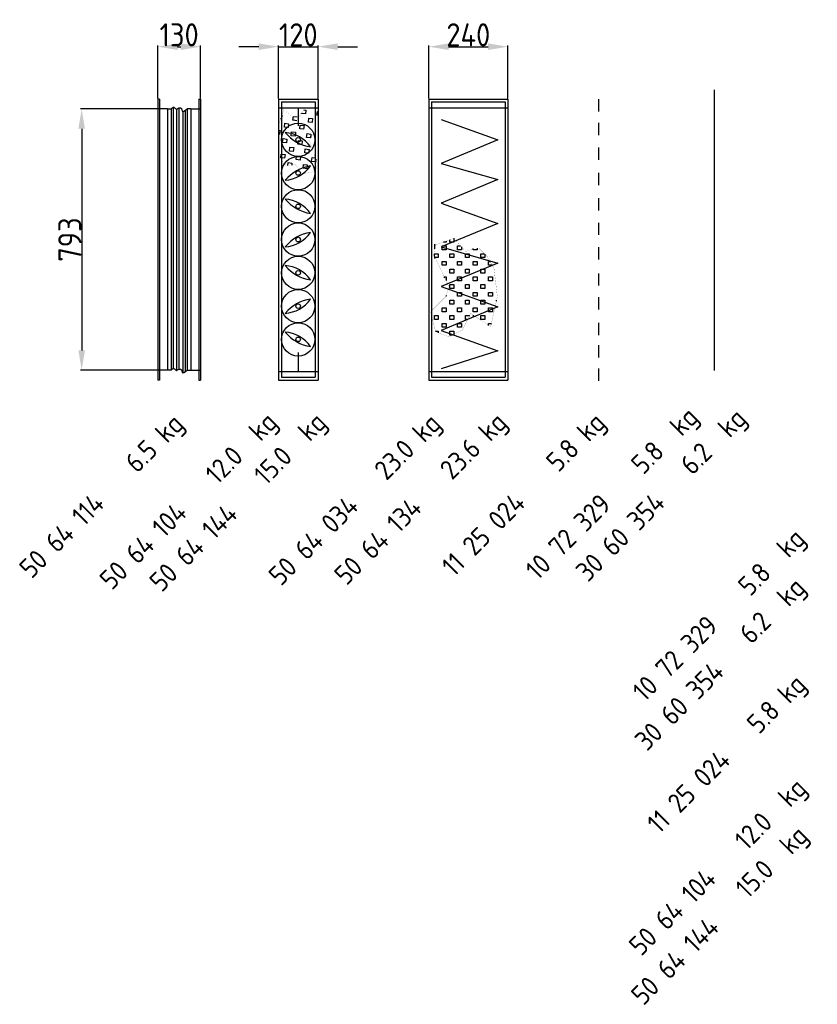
# Model space of a CAD drawing. Extents: x 1071 to 12552, y 777 to 10283.
# Tile 1 of 9: x 1071 to 3492, y 777 to 3766. Entities that reach past the tile are written whole.
import ezdxf

# ---------------------------------------------------------------- set-up
doc = ezdxf.new("R2010")
doc.units = 0
doc.header["$LTSCALE"] = 2
doc.header["$PDMODE"] = 3
doc.header["$PDSIZE"] = 0.5
doc.linetypes.add('HIDDEN', pattern=[0.375, 0.25, -0.125])
doc.layers.get('DEFPOINTS').update_dxf_attribs({"linetype": 'CONTINUOUS'})
for name, color, linetype in [('DIMENSIONS', 5, 'CONTINUOUS'), ('HIDDEN', 4, 'HIDDEN'), ('MARK BV', 7, 'CONTINUOUS'), ('TEXT', 5, 'CONTINUOUS')]:
    doc.layers.add(name, color=color, linetype=linetype)
doc.styles.get("Standard").update_dxf_attribs({"font": 'ISOCP'})
doc.dimstyles.new('STANDARD$0', dxfattribs={"dimscale": 5, "dimtxt": 3, "dimasz": 3, "dimexe": 2, "dimexo": 1, "dimgap": 0.5, "dimtad": 1, "dimdec": 1, "dimdsep": 46, "dimtxsty": 'Standard', "dimcen": -1, "dimclrd": 256, "dimclre": 256, "dimclrt": 256, "dimadec": 0, "dimazin": 0, "dimtfac": 1, "dimtdec": 0, "dimtmove": 0, "dimatfit": 3, "dimfxl": 0, "dimtvp": 0.75, "dimtolj": 1, "dimtzin": 0, "dimarcsym": 0})

# ---------------------------------------------------------------- blocks, each defined once
blk = doc.blocks.new('*D13')
at = {"layer": 'DEFPOINTS', "color": 0}
for p in [(2552.7, 3684.2), (2312.7, 3525.1), (2552.7, 3525.1)]:
    blk.add_point(p, dxfattribs=at)
at = {"layer": 'DIMENSIONS', "lineweight": -2}
for p, q in [((2312.7, 3527.1), (2312.7, 3688.2)), ((2372.7, 3684.2), (2492.7, 3684.2)), ((2552.7, 3527.1), (2552.7, 3688.2))]:
    blk.add_line(p, q, dxfattribs=at)
at = {"layer": 'DIMENSIONS'}
for points in [[(2372.7, 3694.2), (2372.7, 3674.2), (2312.7, 3684.2)], [(2492.7, 3694.2), (2492.7, 3674.2), (2552.7, 3684.2)]]:
    blk.add_solid(points, dxfattribs=at)
at = {"layer": 'DIMENSIONS', "insert": (2432.7, 3720.2), "char_height": 70, "attachment_point": 5}
blk.add_mtext('\\A1;240', dxfattribs=at)
blk = doc.blocks.new('*D14')
at = {"layer": 'DEFPOINTS', "color": 0}
for p in [(1976.5, 3684.2), (1856.5, 3525.1), (1976.5, 3525.1)]:
    blk.add_point(p, dxfattribs=at)
at = {"layer": 'DIMENSIONS', "lineweight": -2}
for p, q in [((1796.5, 3684.2), (1736.5, 3684.2)), ((1856.5, 3527.1), (1856.5, 3688.2)), ((1856.5, 3684.2), (1976.5, 3684.2)), ((1976.5, 3527.1), (1976.5, 3688.2)), ((2036.5, 3684.2), (2096.5, 3684.2))]:
    blk.add_line(p, q, dxfattribs=at)
at = {"layer": 'DIMENSIONS'}
for points in [[(1796.5, 3694.2), (1796.5, 3674.2), (1856.5, 3684.2)], [(2036.5, 3694.2), (2036.5, 3674.2), (1976.5, 3684.2)]]:
    blk.add_solid(points, dxfattribs=at)
at = {"layer": 'DIMENSIONS', "insert": (1916.5, 3720.2), "char_height": 70, "attachment_point": 5}
blk.add_mtext('\\A1;120', dxfattribs=at)
blk = doc.blocks.new('*D34')
at = {"layer": 'DEFPOINTS', "color": 0}
for p in [(1489.8, 3495.1), (1258.9, 2702.1), (1489.8, 2702.1)]:
    blk.add_point(p, dxfattribs=at)
at = {"layer": 'DIMENSIONS', "lineweight": -2}
for p, q in [((1487.8, 3495.1), (1254.9, 3495.1)), ((1258.9, 3435.1), (1258.9, 2762.1)), ((1487.8, 2702.1), (1254.9, 2702.1))]:
    blk.add_line(p, q, dxfattribs=at)
at = {"layer": 'DIMENSIONS'}
for points in [[(1248.9, 3435.1), (1268.9, 3435.1), (1258.9, 3495.1)], [(1248.9, 2762.1), (1268.9, 2762.1), (1258.9, 2702.1)]]:
    blk.add_solid(points, dxfattribs=at)
at = {"layer": 'DIMENSIONS', "insert": (1222.9, 3098.6), "char_height": 70, "attachment_point": 5, "rotation": 90}
blk.add_mtext('\\A1;793', dxfattribs=at)
blk = doc.blocks.new('*D35')
at = {"layer": 'DEFPOINTS', "color": 0}
for p in [(1619.8, 3684.2), (1489.8, 3525.1), (1619.8, 3525.1)]:
    blk.add_point(p, dxfattribs=at)
at = {"layer": 'DIMENSIONS', "lineweight": -2}
for p, q in [((1489.8, 3527.1), (1489.8, 3688.2)), ((1549.8, 3684.2), (1559.8, 3684.2)), ((1619.8, 3527.1), (1619.8, 3688.2))]:
    blk.add_line(p, q, dxfattribs=at)
at = {"layer": 'DIMENSIONS'}
for points in [[(1549.8, 3694.2), (1549.8, 3674.2), (1489.8, 3684.2)], [(1559.8, 3694.2), (1559.8, 3674.2), (1619.8, 3684.2)]]:
    blk.add_solid(points, dxfattribs=at)
at = {"layer": 'DIMENSIONS', "insert": (1554.8, 3720.2), "char_height": 70, "attachment_point": 5}
blk.add_mtext('\\A1;130', dxfattribs=at)

msp = doc.modelspace()

# ---------------------------------------------------------------- linework, layer by layer
at = {"layer": 'HIDDEN'}
for p, q in [((1856.54, 3498.55), (1976.54, 3498.55)), ((2312.72, 3498.55), (2552.72, 3498.55)), ((1856.54, 2698.55), (1976.54, 2698.55)), ((2312.72, 2698.55), (2552.72, 2698.55))]:
    msp.add_line(p, q, dxfattribs=at)
at = {"layer": 'MARK BV'}
for p, q in [((3180.61, 2700.63), (3180.61, 3553.63)), ((1494.84, 3525.08), (1489.84, 3525.08)), ((1489.84, 3525.08), (1489.84, 2672.05)), ((1494.84, 3525.08), (1494.84, 2672.05)), ((1536.47, 3499.1), (1536.47, 2706.88)), ((1614.84, 3525.08), (1619.84, 3525.08)), ((1614.84, 3525.08), (1614.84, 2672.05)), ((1619.84, 3525.08), (1619.84, 2672.05)), ((1856.54, 3525.05), (1976.54, 3525.05)), ((1856.54, 3525.05), (1856.54, 2672.05)), ((1865.04, 3516.55), (1968.04, 3516.55)), ((1865.04, 3516.55), (1865.04, 2680.55)), ((1916.54, 3499.42), (1916.54, 3443.85)), ((1968.04, 3516.55), (1968.04, 2680.55)), ((1976.54, 3525.05), (1976.54, 2672.05)), ((2312.72, 3525.05), (2552.72, 3525.05)), ((2312.72, 3525.05), (2312.72, 2672.05)), ((2321.22, 3516.55), (2544.22, 3516.55)), ((2321.22, 3516.55), (2321.22, 2680.55)), ((2544.22, 3516.55), (2544.22, 2680.55)), ((2552.72, 3525.05), (2552.72, 2672.05)), ((2827.5, 3525), (2827.5, 3487.72)), ((1519.84, 3495.08), (1489.84, 3495.08)), ((1519.84, 3495.08), (1519.84, 2702.05)), ((1519.84, 3495.08), (1530.73, 3495.08)), ((1530.73, 3495.08), (1530.73, 2704.1)), ((1546.81, 3494.51), (1546.81, 2701.2)), ((1554.27, 3497.38), (1554.27, 2705.3)), ((1566.33, 3488.19), (1566.33, 2694.29)), ((1573.22, 3489.91), (1573.22, 2697.88)), ((1589.84, 3495.08), (1578.95, 3495.08)), ((1578.95, 3495.08), (1578.95, 2702.05)), ((1589.84, 3495.08), (1619.84, 3495.08)), ((1589.84, 3495.08), (1589.84, 2702.05)), ((1866.58, 3476.46), (1865.23, 3464.78)), ((1900.28, 3460.73), (1901.62, 3472.41)), ((1901.62, 3472.41), (1913.31, 3471.06)), ((1926.34, 3481.4), (1926.47, 3482.58)), ((1938.02, 3480.05), (1926.34, 3481.4)), ((1932.93, 3492.48), (1939.37, 3491.73)), ((1939.37, 3491.73), (1938.02, 3480.05)), ((1973.07, 3476), (1974.42, 3487.69)), ((1976.54, 3475.6), (1973.07, 3476)), ((1974.42, 3487.69), (1976.54, 3487.44)), ((1865.23, 3464.78), (1862.84, 3465.05)), ((1874.21, 3440.06), (1875.56, 3451.75)), ((1885.9, 3438.71), (1874.21, 3440.06)), ((1875.56, 3451.75), (1887.24, 3450.4)), ((1887.24, 3450.4), (1885.9, 3438.71)), ((1911.96, 3459.38), (1900.28, 3460.73)), ((1920.94, 3434.67), (1922.29, 3446.35)), ((1922.29, 3446.35), (1933.97, 3445)), ((1933.97, 3445), (1932.63, 3433.32)), ((1947.01, 3455.34), (1948.35, 3467.02)), ((1958.69, 3453.99), (1947.01, 3455.34)), ((1948.35, 3467.02), (1960.04, 3465.67)), ((1960.04, 3465.67), (1958.69, 3453.99)), ((2350.41, 3462.71), (2521.83, 3400.93)), ((2827.5, 3452.76), (2827.5, 3415.48)), ((1856.54, 3430.27), (1861.18, 3429.73)), ((1859.83, 3418.05), (1856.54, 3418.43)), ((1861.18, 3429.73), (1859.83, 3418.05)), ((1894.88, 3414), (1896.23, 3425.68)), ((1906.56, 3412.65), (1894.88, 3414)), ((1896.23, 3425.68), (1907.91, 3424.34)), ((1907.91, 3424.34), (1906.56, 3412.65)), ((1932.63, 3433.32), (1920.94, 3434.67)), ((1941.61, 3408.61), (1942.96, 3420.29)), ((1953.29, 3407.26), (1941.61, 3408.61)), ((1942.96, 3420.29), (1954.64, 3418.94)), ((1954.64, 3418.94), (1953.29, 3407.26)), ((1868.82, 3393.33), (1870.17, 3405.02)), ((1880.5, 3391.99), (1868.82, 3393.33)), ((1870.17, 3405.02), (1881.85, 3403.67)), ((1881.85, 3403.67), (1880.5, 3391.99)), ((1889.49, 3367.27), (1890.84, 3378.95)), ((1890.84, 3378.95), (1902.52, 3377.61)), ((1915.55, 3387.94), (1916.9, 3399.62)), ((1927.23, 3386.59), (1915.55, 3387.94)), ((1916.9, 3399.62), (1928.58, 3398.27)), ((1928.58, 3398.27), (1927.23, 3386.59)), ((2521.83, 3400.93), (2350.41, 3329.55)), ((2827.5, 3378.2), (2827.5, 3340.91)), ((1863.42, 3346.6), (1864.77, 3358.29)), ((1864.77, 3358.29), (1876.46, 3356.94)), ((1876.46, 3356.94), (1875.11, 3345.26)), ((1901.17, 3365.92), (1889.49, 3367.27)), ((1902.52, 3377.61), (1901.17, 3365.92)), ((1910.15, 3341.21), (1911.5, 3352.89)), ((1911.5, 3352.89), (1923.18, 3351.54)), ((1923.18, 3351.54), (1921.84, 3339.86)), ((1936.22, 3361.88), (1937.56, 3373.56)), ((1947.9, 3360.53), (1936.22, 3361.88)), ((1937.56, 3373.56), (1949.25, 3372.21)), ((1949.25, 3372.21), (1947.9, 3360.53)), ((1875.11, 3345.26), (1863.42, 3346.6)), ((1884.41, 3323.26), (1885.44, 3332.22)), ((1885.44, 3332.22), (1897.12, 3330.88)), ((1897.12, 3330.88), (1896.44, 3324.96)), ((1921.84, 3339.86), (1910.15, 3341.21)), ((1930.82, 3315.15), (1932.17, 3326.83)), ((1932.17, 3326.83), (1943.85, 3325.48)), ((1943.85, 3325.48), (1942.5, 3313.8)), ((1956.88, 3335.82), (1958.23, 3347.5)), ((1968.57, 3334.47), (1956.88, 3335.82)), ((1958.23, 3347.5), (1968.14, 3346.35)), ((1969.48, 3342.4), (1968.57, 3334.47)), ((2350.41, 3329.55), (2521.83, 3280.67)), ((1942.5, 3313.8), (1930.82, 3315.15)), ((2827.5, 3301.3), (2827.5, 3264.01)), ((2521.83, 3280.67), (2350.41, 3209.28)), ((2350.41, 3209.28), (2521.83, 3147.51)), ((2827.5, 3224.4), (2827.5, 3187.12)), ((2521.83, 3147.51), (2350.41, 3076.12)), ((2827.5, 3149.83), (2827.5, 3112.55)), ((2330.24, 3084.93), (2330.24, 3070.23)), ((2353.29, 3067.54), (2353.29, 3079.3)), ((2353.29, 3079.3), (2365.05, 3079.3)), ((2365.05, 3091.06), (2357.8, 3091.06)), ((2365.05, 3093.7), (2365.05, 3091.06)), ((2365.05, 3079.3), (2365.05, 3067.54)), ((2376.81, 3091.06), (2376.81, 3097.98)), ((2388.57, 3091.06), (2376.81, 3091.06)), ((2388.57, 3102.82), (2388.57, 3091.06)), ((2400.33, 3067.54), (2400.33, 3079.3)), ((2400.33, 3079.3), (2409.36, 3079.3)), ((2329.77, 3048.67), (2329.77, 3055.78)), ((2329.77, 3055.78), (2341.53, 3055.78)), ((2341.53, 3055.78), (2341.53, 3044.02)), ((2350.41, 3076.12), (2521.83, 3027.24)), ((2365.05, 3067.54), (2353.29, 3067.54)), ((2376.81, 3044.02), (2376.81, 3055.78)), ((2376.81, 3055.78), (2388.57, 3055.78)), ((2388.57, 3055.78), (2388.57, 3044.02)), ((2412.09, 3067.54), (2400.33, 3067.54)), ((2412.09, 3076.18), (2412.09, 3067.54)), ((2423.85, 3044.02), (2423.85, 3055.78)), ((2423.85, 3055.78), (2435.61, 3055.78)), ((2435.61, 3055.78), (2435.61, 3044.02)), ((2447.37, 3067.54), (2447.37, 3071.02)), ((2459.13, 3067.54), (2447.37, 3067.54)), ((2459.13, 3072.04), (2459.13, 3067.54)), ((2470.89, 3044.02), (2470.89, 3055.78)), ((2470.89, 3055.78), (2481.36, 3055.78)), ((2482.65, 3054.49), (2482.65, 3044.02)), ((2827.5, 3075.26), (2827.5, 3037.98)), ((2330.24, 3047.67), (2330.24, 3040.83)), ((2341.53, 3044.02), (2331.97, 3044.02)), ((2521.83, 3027.24), (2350.41, 2955.86)), ((2353.29, 3020.5), (2353.29, 3032.26)), ((2353.29, 3032.26), (2365.05, 3032.26)), ((2365.05, 3020.5), (2353.29, 3020.5)), ((2365.05, 3032.26), (2365.05, 3020.5)), ((2388.57, 3044.02), (2376.81, 3044.02)), ((2400.33, 3020.5), (2400.33, 3032.26)), ((2400.33, 3032.26), (2412.09, 3032.26)), ((2412.09, 3020.5), (2400.33, 3020.5)), ((2412.09, 3032.26), (2412.09, 3020.5)), ((2435.61, 3044.02), (2423.85, 3044.02)), ((2447.37, 3020.5), (2447.37, 3032.26)), ((2447.37, 3032.26), (2459.13, 3032.26)), ((2459.13, 3020.5), (2447.37, 3020.5)), ((2459.13, 3032.26), (2459.13, 3020.5)), ((2482.65, 3044.02), (2470.89, 3044.02)), ((2494.41, 3020.5), (2494.41, 3032.26)), ((2494.41, 3032.26), (2498.68, 3032.26)), ((2505.4, 3020.5), (2494.41, 3020.5)), ((2376.81, 2996.98), (2376.81, 3008.74)), ((2376.81, 3008.74), (2388.57, 3008.74)), ((2388.57, 2996.98), (2376.81, 2996.98)), ((2388.57, 3008.74), (2388.57, 2996.98)), ((2423.85, 2996.98), (2423.85, 3008.74)), ((2423.85, 3008.74), (2435.61, 3008.74)), ((2435.61, 2996.98), (2423.85, 2996.98)), ((2435.61, 3008.74), (2435.61, 2996.98)), ((2470.89, 2996.98), (2470.89, 3008.74)), ((2470.89, 3008.74), (2482.65, 3008.74)), ((2482.65, 2996.98), (2470.89, 2996.98)), ((2482.65, 3008.74), (2482.65, 2996.98)), ((2827.5, 2996.04), (2827.5, 2958.75)), ((2359.64, 2985.56), (2359.64, 2982.03)), ((2359.8, 2985.22), (2365.05, 2985.22)), ((2365.05, 2985.22), (2365.05, 2974.14)), ((2376.81, 2949.94), (2376.81, 2961.7)), ((2376.81, 2961.7), (2388.57, 2961.7)), ((2388.57, 2961.7), (2388.57, 2949.94)), ((2400.33, 2973.46), (2400.33, 2985.22)), ((2400.33, 2985.22), (2412.09, 2985.22)), ((2412.09, 2973.46), (2400.33, 2973.46)), ((2412.09, 2985.22), (2412.09, 2973.46)), ((2423.85, 2949.94), (2423.85, 2961.7)), ((2423.85, 2961.7), (2435.61, 2961.7)), ((2435.61, 2961.7), (2435.61, 2949.94)), ((2447.37, 2973.46), (2447.37, 2985.22)), ((2447.37, 2985.22), (2459.13, 2985.22)), ((2459.13, 2973.46), (2447.37, 2973.46)), ((2459.13, 2985.22), (2459.13, 2973.46)), ((2470.89, 2949.94), (2470.89, 2961.7)), ((2470.89, 2961.7), (2482.65, 2961.7)), ((2482.65, 2961.7), (2482.65, 2949.94)), ((2494.41, 2973.46), (2494.41, 2985.22)), ((2494.41, 2985.22), (2506.17, 2985.22)), ((2506.17, 2973.46), (2494.41, 2973.46)), ((2506.17, 2985.22), (2506.17, 2973.46)), ((2350.41, 2955.86), (2521.83, 2893.99)), ((2388.57, 2949.94), (2376.81, 2949.94)), ((2400.33, 2926.42), (2400.33, 2938.18)), ((2400.33, 2938.18), (2412.09, 2938.18)), ((2412.09, 2938.18), (2412.09, 2926.42)), ((2435.61, 2949.94), (2423.85, 2949.94)), ((2447.37, 2926.42), (2447.37, 2938.18)), ((2447.37, 2938.18), (2459.13, 2938.18)), ((2459.13, 2938.18), (2459.13, 2926.42)), ((2482.65, 2949.94), (2470.89, 2949.94)), ((2494.41, 2926.42), (2494.41, 2938.18)), ((2494.41, 2938.18), (2506.17, 2938.18)), ((2506.17, 2938.18), (2506.17, 2926.42)), ((2365.05, 2926.42), (2364.25, 2926.42)), ((2365.05, 2928.82), (2365.05, 2926.42)), ((2376.81, 2902.9), (2376.81, 2914.66)), ((2376.81, 2914.66), (2388.57, 2914.66)), ((2388.57, 2902.9), (2376.81, 2902.9)), ((2388.57, 2914.66), (2388.57, 2902.9)), ((2412.09, 2926.42), (2400.33, 2926.42)), ((2423.85, 2902.9), (2423.85, 2914.66)), ((2423.85, 2914.66), (2435.61, 2914.66)), ((2435.61, 2902.9), (2423.85, 2902.9)), ((2435.61, 2914.66), (2435.61, 2902.9)), ((2459.13, 2926.42), (2447.37, 2926.42)), ((2470.89, 2902.9), (2470.89, 2914.66)), ((2470.89, 2914.66), (2482.65, 2914.66)), ((2482.65, 2902.9), (2470.89, 2902.9)), ((2482.65, 2914.66), (2482.65, 2902.9)), ((2506.17, 2926.42), (2494.41, 2926.42)), ((2517.93, 2911.84), (2517.93, 2914.66)), ((2517.93, 2914.66), (2518.56, 2914.66)), ((2827.5, 2923.8), (2827.5, 2886.51)), ((2521.83, 2893.99), (2350.41, 2822.6)), ((2353.29, 2879.38), (2353.29, 2891.14)), ((2353.29, 2891.14), (2365.05, 2891.14)), ((2365.05, 2879.38), (2353.29, 2879.38)), ((2365.05, 2891.14), (2365.05, 2879.38)), ((2400.33, 2879.38), (2400.33, 2891.14)), ((2400.33, 2891.14), (2412.09, 2891.14)), ((2412.09, 2879.38), (2400.33, 2879.38)), ((2412.09, 2891.14), (2412.09, 2879.38)), ((2447.37, 2879.38), (2447.37, 2891.14)), ((2447.37, 2891.14), (2459.13, 2891.14)), ((2459.13, 2879.38), (2447.37, 2879.38)), ((2459.13, 2891.14), (2459.13, 2879.38)), ((2494.41, 2879.38), (2494.41, 2891.14)), ((2494.41, 2891.14), (2506.17, 2891.14)), ((2506.17, 2879.38), (2494.41, 2879.38)), ((2506.17, 2891.14), (2506.17, 2879.38)), ((2329.77, 2855.86), (2329.77, 2867.62)), ((2329.77, 2867.62), (2341.53, 2867.62)), ((2341.53, 2855.86), (2329.77, 2855.86)), ((2341.53, 2867.62), (2341.53, 2855.86)), ((2353.29, 2832.34), (2353.29, 2844.1)), ((2353.29, 2844.1), (2365.05, 2844.1)), ((2365.05, 2844.1), (2365.05, 2832.34)), ((2376.81, 2855.86), (2376.81, 2867.62)), ((2376.81, 2867.62), (2388.57, 2867.62)), ((2388.57, 2855.86), (2376.81, 2855.86)), ((2388.57, 2867.62), (2388.57, 2855.86)), ((2400.33, 2832.34), (2400.33, 2844.1)), ((2400.33, 2844.1), (2412.09, 2844.1)), ((2412.09, 2844.1), (2412.09, 2832.34)), ((2423.85, 2855.86), (2423.85, 2867.62)), ((2423.85, 2867.62), (2435.61, 2867.62)), ((2430.57, 2855.86), (2423.85, 2855.86)), ((2435.61, 2867.62), (2435.61, 2865.95)), ((2447.84, 2868.92), (2447.84, 2864.43)), ((2470.89, 2855.86), (2470.89, 2867.62)), ((2470.89, 2867.62), (2482.65, 2867.62)), ((2482.65, 2855.86), (2470.89, 2855.86)), ((2482.65, 2867.62), (2482.65, 2855.86)), ((2494.41, 2837.85), (2494.41, 2844.1)), ((2494.41, 2844.1), (2502.89, 2844.1)), ((2827.5, 2845.68), (2827.5, 2808.39)), ((2332.86, 2820.58), (2341.53, 2820.58)), ((2341.53, 2820.58), (2341.53, 2815.47)), ((2350.41, 2822.6), (2521.83, 2760.73)), ((2365.05, 2832.34), (2353.29, 2832.34)), ((2376.81, 2808.82), (2376.81, 2820.58)), ((2376.81, 2820.58), (2388.57, 2820.58)), ((2388.57, 2820.58), (2388.57, 2810.65)), ((2412.09, 2832.34), (2400.33, 2832.34)), ((2384.92, 2808.82), (2376.81, 2808.82)), ((1916.54, 2755.82), (1916.54, 2698.55)), ((2521.83, 2760.73), (2350.41, 2706.05)), ((2827.5, 2778.25), (2827.5, 2740.97)), ((1519.84, 2702.05), (1489.84, 2702.05)), ((1530.73, 2702.05), (1489.84, 2702.05)), ((1578.95, 2702.05), (1619.84, 2702.05)), ((1589.84, 2702.05), (1619.84, 2702.05)), ((2827.5, 2707.08), (2827.5, 2669.8)), ((1494.84, 2672.05), (1489.84, 2672.05)), ((1614.84, 2672.05), (1619.84, 2672.05)), ((1856.54, 2672.05), (1976.54, 2672.05)), ((1865.04, 2680.55), (1968.04, 2680.55)), ((2312.72, 2672.05), (2552.72, 2672.05)), ((2321.22, 2680.55), (2544.22, 2680.55))]:
    msp.add_line(p, q, dxfattribs=at)
at = {"layer": 'MARK BV', "const_width": 0.274}
for points in [[(1856.54, 3446.88), (1872.37, 3492.57), (1911.4, 3459.48), (1933.08, 3492.7)], [(1976.54, 3431.11), (1960.18, 3418.12), (1950.69, 3397.78), (1974.67, 3327.13), (1968.7, 3306.38), (1928.32, 3296.75), (1906.91, 3327.81), (1888.48, 3322.79), (1877.91, 3324.01), (1862.32, 3343.67), (1856.54, 3357.19)]]:
    msp.add_lwpolyline(points, dxfattribs=at)
at = {"layer": 'MARK BV', "const_width": 0.392}
msp.add_lwpolyline([(2465.11, 3072.04), (2490.45, 3046.69), (2510.72, 3011.19), (2520.85, 2925), (2500.58, 2833.74), (2439.78, 2874.3), (2414.45, 2823.59), (2373.91, 2803.31), (2333.38, 2818.52), (2318.17, 2879.37), (2363.78, 2925), (2373.91, 2955.42), (2328.31, 3051.76), (2333.38, 3082.18), (2389.11, 3102.46), (2424.58, 3061.9), (2449.91, 3072.04)], close=True, dxfattribs=at)
at = {"layer": 'MARK BV'}
for centre, radius in [((1916.27, 3401.54), 50.5), ((1916.27, 3401.54), 6.9), ((1916.27, 3300.54), 50.5), ((1916.27, 3300.54), 6.9), ((1916.27, 3199.54), 50.5), ((1916.27, 3199.54), 6.9), ((1916.27, 3098.54), 50.5), ((1916.27, 3098.54), 6.9), ((1916.27, 2997.54), 50.5), ((1916.27, 2997.54), 6.9), ((1916.27, 2896.54), 50.5), ((1916.27, 2896.54), 6.9), ((1916.27, 2795.54), 50.5), ((1916.27, 2795.54), 6.9)]:
    msp.add_circle(centre, radius, dxfattribs=at)
for centre, radius, start, end in [((1868.26, 3318.92), 105.05, 35.59423, 85.4081), ((1971.34, 3501.12), 122.33, 219.29916, 261.70317), ((1868.26, 3383.16), 105.05, 274.5919, 324.40577), ((1971.34, 3200.96), 122.33, 98.29683, 140.70084), ((1868.26, 3116.92), 105.05, 35.59423, 85.4081), ((1971.34, 3299.12), 122.33, 219.29916, 261.70317), ((1868.26, 3181.16), 105.05, 274.5919, 324.40577), ((1971.34, 2998.96), 122.33, 98.29683, 140.70084), ((1868.26, 2914.92), 105.05, 35.59423, 85.4081), ((1971.34, 3097.12), 122.33, 219.29916, 261.70317), ((1868.26, 2979.16), 105.05, 274.5919, 324.40577), ((1971.34, 2796.96), 122.33, 98.29683, 140.70084), ((1868.26, 2712.92), 105.05, 35.59423, 85.4081), ((1971.34, 2895.12), 122.33, 219.29916, 261.70317)]:
    msp.add_arc(centre, radius, start, end, dxfattribs=at)
at = {"layer": 'MARK BV', "start_tangent": (-0.918974, 0.3943182)}
for points in [[(1530.73, 3495.08), (1538.77, 3500.08), (1546.29, 3494.27), (1554.66, 3498.45), (1561.64, 3496.21), (1563.55, 3488.46), (1578.95, 3495.08)], [(1530.73, 2702.05), (1538.77, 2707.05), (1546.29, 2701.24), (1554.66, 2705.42), (1561.64, 2703.18), (1563.55, 2695.43), (1578.95, 2702.05)]]:
    msp.add_spline(points, degree=3, dxfattribs=at)

# ---------------------------------------------------------------- texts
at = {"layer": 'TEXT'}
for s, p in [('6.5 kg', (1427.21, 2386.67)), ('12.0  kg', (1671.01, 2351.93)), ('15.0  kg', (1818.44, 2349.52)), ('23.0 kg', (2184.22, 2364.34)), ('23.6 kg', (2383.33, 2366.05)), ('5.8 kg', (2706.14, 2389.35)), ('5.8  kg', (2963.88, 2382.02)), ('6.2  kg', (3112.74, 2380.33)), ('50 64 114', (1106.76, 2066.22)), ('11 25 024', (2389.04, 2072.25)), ('10 72 329', (2643.43, 2061.57)), ('30 60 354', (2796.08, 2056.1)), ('50 64 104', (1350.56, 2031.48)), ('50 64 144', (1501.78, 2025.29)), ('50 64 034', (1863.77, 2043.89)), ('50 64 134', (2062.88, 2045.6)), ('5.8  kg', (3288.56, 2012.84)), ('6.2  kg', (3291.96, 1867.15)), ('10 72 329', (2968.11, 1692.4)), ('30 60 354', (2975.29, 1542.91)), ('5.8 kg', (3315.3, 1594.35)), ('11 25 024', (3012.09, 1291.65)), ('12.0  kg', (3277.86, 1240.67)), ('15.0  kg', (3280.62, 1094.7)), ('50 64 104', (2957.42, 920.22)), ('50 64 144', (2963.95, 770.47))]:
    msp.add_text(s, height=60, rotation=45, dxfattribs=at).set_placement(p)

# ---------------------------------------------------------------- dimensions: what is measured, and where the dimension line sits
at = {"layer": 'DIMENSIONS'}
for base, p1, p2, picture, middle in [((1619.84, 3684.18), (1489.84, 3525.08), (1619.84, 3525.08), '*D35', (1554.84, 3720.18)), ((1976.54, 3684.18), (1856.54, 3525.05), (1976.54, 3525.05), '*D14', (1916.54, 3720.19)), ((2552.72, 3684.18), (2312.72, 3525.05), (2552.72, 3525.05), '*D13', (2432.72, 3720.19))]:
    dim = msp.add_linear_dim(base=base, p1=p1, p2=p2, dimstyle='STANDARD$0', override={"dimscale": 2, "dimtxt": 35, "dimasz": 30, "dimtvp": 7.5}, dxfattribs=at)
    dim.commit()
    dim.dimension.update_dxf_attribs({"geometry": picture, "text_midpoint": middle})
dim = msp.add_linear_dim(base=(1258.93, 2702.05), p1=(1489.84, 3495.08), p2=(1489.84, 2702.05), angle=270, dimstyle='STANDARD$0', override={"dimscale": 2, "dimtxt": 35, "dimasz": 30, "dimtvp": 7.5}, dxfattribs=at)
dim.commit()
dim.dimension.update_dxf_attribs({"geometry": '*D34', "text_midpoint": (1222.93, 3098.57)})

doc.saveas('drawing.dxf')
